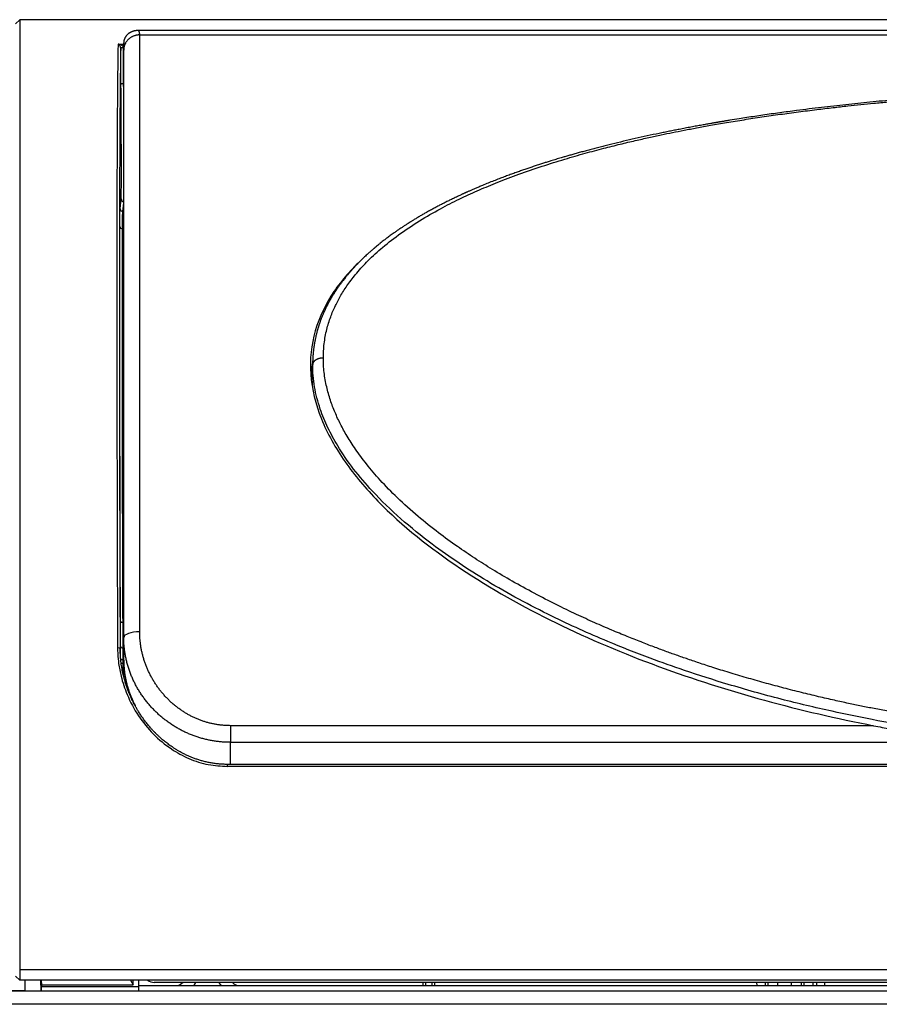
# Model space of a CAD drawing. Header units: millimetres. Extents: x 226 to 1023, y 71 to 732.
# Tile 53 of 110: x 414 to 430, y 592 to 611. Entities that reach past the tile are written whole.
import ezdxf

# ---------------------------------------------------------------- set-up
doc = ezdxf.new("R2010")
doc.units = ezdxf.units.MM
doc.layers.add('1', color=7, linetype='CONTINUOUS', true_color=0xffffff)
doc.layers.add('TOP', color=7, linetype='CONTINUOUS', true_color=0xffffff)
doc.styles.add('iso-1', font='isocp.shx')
doc.dimstyles.get("Standard").update_dxf_attribs({"dimtxt": 0.18, "dimasz": 0.18, "dimexe": 0.18, "dimexo": 0.0625, "dimgap": 0.09, "dimtad": 0, "dimtih": 1, "dimtoh": 1, "dimdec": 4, "dimzin": 0, "dimdsep": 46, "dimtxsty": 'Standard', "dimcen": 0.09, "dimadec": 0, "dimazin": 0, "dimtfac": 1, "dimtdec": 4, "dimtofl": 0, "dimtmove": 0, "dimatfit": 3, "dimfxl": 1, "dimtolj": 1, "dimtzin": 0, "dimarcsym": 0})

# ---------------------------------------------------------------- blocks, each defined once
blk = doc.blocks.new('DimnDraft3D5')
at = {"layer": 'TOP', "color": 2, "linetype": 'Continuous', "transparency": 16777216}
for p, q in [((241.659, 608.564), (241.659, 728.568)), ((474.11, 704.564), (474.11, 728.568)), ((241.659, 726.568), (474.11, 726.568))]:
    blk.add_line(p, q, dxfattribs=at)
for points in [[(241.659, 726.568), (245.159, 727.029), (245.159, 726.107), (241.659, 726.568)], [(474.11, 726.568), (470.61, 726.107), (470.61, 727.029), (474.11, 726.568)]]:
    blk.add_solid(points, dxfattribs=at)
at = {"layer": 'TOP', "color": 2, "linetype": 'Continuous', "transparency": 16777216, "insert": (354.321, 727.139), "char_height": 3.5, "attachment_point": 7, "line_spacing_factor": 0.963855, "style": 'iso-1'}
blk.add_mtext('\\W01.000;\\fisocp.shx,bigfont.shx;2325 ', dxfattribs=at)

msp = doc.modelspace()

# ---------------------------------------------------------------- linework, layer by layer
at = {"layer": '1', "color": 7, "linetype": 'Continuous'}
for p, q in [((414.089, 610.663), (414.009, 610.583)), ((457.829, 610.663), (414.089, 610.663)), ((414.089, 610.663), (414.089, 610.663)), ((414.089, 610.663), (414.089, 592.866)), ((455.616, 610.46), (416.302, 610.46)), ((415.983, 610.133), (415.982, 610.137)), ((415.983, 610.133), (415.984, 610.135)), ((419.582, 604.267), (419.582, 604.271)), ((416.039, 598.665), (416.039, 599.088)), ((416.039, 598.665), (416.039, 598.664)), ((453.935, 596.71), (417.983, 596.71)), ((414.089, 592.866), (414.089, 592.664)), ((414.009, 592.744), (414.089, 592.664)), ((457.829, 592.664), (414.089, 592.664)), ((414.194, 592.464), (414.189, 592.664)), ((414.493, 592.464), (414.488, 592.664)), ((414.494, 592.664), (414.496, 592.578)), ((416.166, 592.664), (416.219, 592.578)), ((416.219, 592.578), (416.219, 592.664)), ((416.319, 592.664), (416.319, 592.547)), ((455.307, 592.625), (416.611, 592.625)), ((421.649, 592.625), (421.648, 592.564)), ((421.813, 592.625), (421.812, 592.564)), ((427.903, 592.625), (427.904, 592.564)), ((428.068, 592.564), (428.069, 592.625)), ((428.303, 592.564), (428.302, 592.625)), ((428.555, 592.564), (428.556, 592.625)), ((428.789, 592.625), (428.79, 592.564)), ((428.955, 592.625), (428.954, 592.564)), ((429.034, 592.564), (429.034, 592.625)), ((429.184, 592.564), (429.184, 592.625)), ((399.969, 592.464), (471.949, 592.464)), ((409.002, 592.475), (414.193, 592.475)), ((414.496, 592.578), (416.219, 592.578)), ((414.496, 592.578), (414.496, 592.547)), ((414.496, 592.547), (416.319, 592.547)), ((414.497, 592.464), (414.496, 592.547)), ((416.319, 592.547), (416.319, 592.464)), ((416.32, 592.564), (455.598, 592.564))]:
    msp.add_line(p, q, dxfattribs=at)
at = {"layer": '1', "color": 252, "linetype": 'Continuous'}
for p, q in [((457.829, 610.663), (414.089, 610.663)), ((416.339, 610.378), (455.579, 610.378)), ((415.933, 610.204), (416.039, 610.204)), ((415.988, 609.451), (415.983, 610.133)), ((416.039, 610.144), (416.033, 610.144)), ((416.038, 609.462), (416.033, 610.144)), ((416.038, 609.462), (416.039, 609.462)), ((415.979, 609.294), (415.977, 609.294)), ((415.971, 607.119), (415.991, 607.305)), ((416.021, 607.07), (416.039, 607.235)), ((416.021, 607.07), (416.039, 607.07)), ((416.017, 606.747), (416.039, 606.747)), ((419.572, 603.89), (419.581, 604.202)), ((416.039, 599.371), (416.026, 599.371)), ((415.975, 598.824), (415.974, 598.874)), ((415.977, 598.769), (415.977, 598.927)), ((416.027, 598.892), (416.039, 598.892)), ((416.027, 598.668), (416.027, 598.892)), ((416.039, 598.668), (416.027, 598.668)), ((416.033, 598.48), (416.049, 598.48)), ((418.039, 597.435), (418.039, 597.123)), ((430.096, 597.435), (418.039, 597.435)), ((418.039, 596.71), (418.039, 597.123)), ((418.039, 597.123), (431.039, 597.123)), ((453.935, 596.671), (417.983, 596.671)), ((414.089, 592.866), (457.829, 592.866)), ((421.699, 592.625), (421.698, 592.564)), ((421.863, 592.625), (421.862, 592.564)), ((428.118, 592.564), (428.119, 592.625)), ((428.739, 592.625), (428.74, 592.564)), ((471.949, 592.214), (399.969, 592.214))]:
    msp.add_line(p, q, dxfattribs=at)
at = {"layer": '1', "color": 7, "linetype": 'Continuous'}
for radius, start, end in [(0.616, 300.0586, 309.8917), (0.796, 317.9438, 323.5723)]:
    msp.add_arc((416.753, 593.098), radius, start, end, dxfattribs=at)
at = {"layer": '1', "color": 7, "linetype": 'Continuous', "extrusion": (0, 0, -1)}
for radius, start, end in [(0.796, 317.9438, 323.5723), (0.616, 300.0586, 309.8917)]:
    msp.add_arc((-418.465, 593.098), radius, start, end, dxfattribs=at)
at = {"layer": '1', "color": 7, "linetype": 'Continuous'}
for centre, major_axis, ratio, start_param, end_param in [((415.978, 609.294), (-0.001, 0.15), 0.006171, 4.712351, 7.853944), ((416.038, 609.451), (0.05, 0.0004), 0.227403, 1.569065, 3.135256), ((415.978, 609.294), (-0.001, 0.15), 0.006171, 1.570758, 4.712351), ((416.041, 607.305), (0.0497, -0.0055), 0.998613, 3.259042, 4.77715), ((416.017, 606.787), (0.05, -0.0001), 0.814014, 3.152197, 4.714405), ((415.925, 598.875), (-0.05, -0.0002), 0.345959, 3.148177, 4.711041), ((416.027, 598.928), (0.05, 0), 0.707107, 3.150335, 4.712389), ((416.027, 598.704), (0.05, 0), 0.707107, 3.605658, 4.712389), ((416.611, 592.73), (0.15, 0), 0.70217, 3.817371, 4.712389)]:
    msp.add_ellipse(centre, major_axis=major_axis, ratio=ratio, start_param=start_param, end_param=end_param, dxfattribs=at)
at = {"layer": '1', "color": 252, "linetype": 'Continuous'}
msp.add_ellipse((416.339, 599.088), major_axis=(0.3, 0), ratio=0.351057, start_param=1.570796, end_param=3.141593, dxfattribs=at)
at = {"layer": '1', "color": 7, "linetype": 'Continuous'}
for points, knots in [([(416.302, 610.46), (416.301, 610.46), (416.295, 610.46), (416.286, 610.46), (416.275, 610.459), (416.265, 610.458), (416.256, 610.456), (416.246, 610.455), (416.237, 610.453), (416.223, 610.45), (416.208, 610.445), (416.191, 610.438), (416.177, 610.432), (416.165, 610.426), (416.153, 610.419), (416.142, 610.412), (416.132, 610.405), (416.123, 610.397), (416.114, 610.39), (416.106, 610.383), (416.098, 610.375), (416.091, 610.366), (416.084, 610.357), (416.077, 610.349), (416.072, 610.34), (416.068, 610.333), (416.064, 610.327), (416.061, 610.322), (416.058, 610.316), (416.056, 610.31), (416.054, 610.305), (416.051, 610.299), (416.05, 610.294), (416.048, 610.291), (416.048, 610.288), (416.046, 610.283), (416.045, 610.278), (416.043, 610.272), (416.042, 610.266), (416.041, 610.259), (416.04, 610.254), (416.04, 610.251), (416.04, 610.251), (416.04, 610.25), (416.04, 610.25), (416.04, 610.249), (416.04, 610.249), (416.04, 610.249), (416.04, 610.249), (416.04, 610.248), (416.04, 610.247), (416.04, 610.246), (416.039, 610.245), (416.039, 610.245), (416.039, 610.244), (416.039, 610.243), (416.039, 610.242), (416.039, 610.24), (416.039, 610.239), (416.039, 610.238), (416.039, 610.236), (416.039, 610.233), (416.039, 610.229), (416.039, 610.225), (416.039, 610.219), (416.039, 610.212), (416.039, 610.203), (416.039, 610.193), (416.039, 610.182), (416.039, 610.169), (416.039, 610.154), (416.039, 610.137), (416.039, 610.118), (416.039, 610.105), (416.039, 610.098)], [0, 0, 0, 0, 0.002367, 0.015837, 0.027075, 0.036638, 0.044599, 0.051869, 0.060008, 0.069116, 0.087277, 0.104121, 0.119273, 0.132907, 0.146169, 0.159313, 0.172219, 0.184302, 0.195491, 0.206782, 0.217921, 0.230657, 0.244175, 0.256095, 0.266815, 0.27926, 0.287779, 0.297089, 0.307189, 0.317981, 0.327744, 0.337635, 0.34501, 0.349974, 0.351637, 0.352878, 0.360916, 0.364366, 0.367615, 0.37932, 0.389043, 0.391427, 0.392705, 0.392947, 0.393151, 0.393335, 0.393523, 0.393737, 0.393995, 0.394669, 0.396754, 0.399883, 0.404077, 0.409344, 0.416682, 0.425426, 0.435576, 0.447129, 0.460083, 0.474571, 0.491555, 0.514751, 0.541573, 0.572003, 0.606023, 0.643615, 0.684761, 0.722845, 0.763521, 0.806785, 0.852635, 0.901078, 0.952124, 1, 1, 1, 1]), ([(416.339, 610.378), (416.339, 610.382), (416.339, 610.388), (416.339, 610.397), (416.338, 610.405), (416.337, 610.413), (416.336, 610.421), (416.334, 610.427), (416.332, 610.433), (416.33, 610.439), (416.328, 610.443), (416.325, 610.448), (416.322, 610.451), (416.319, 610.454), (416.316, 610.457), (416.312, 610.458), (416.308, 610.459), (416.306, 610.46), (416.305, 610.46)], [0, 0, 0, 0, 0.063279, 0.126558, 0.189837, 0.253116, 0.316395, 0.379674, 0.442953, 0.506231, 0.56951, 0.632789, 0.696068, 0.759347, 0.822626, 0.885905, 0.949184, 1, 1, 1, 1]), ([(415.995, 607.772), (415.995, 607.799), (415.995, 607.879), (415.995, 608.024), (415.995, 608.213), (415.994, 608.414), (415.993, 608.628), (415.992, 608.851), (415.991, 609.071), (415.989, 609.277), (415.988, 609.395), (415.988, 609.451)], [0, 0, 0, 0, 0.062343, 0.17955, 0.296757, 0.413964, 0.531171, 0.648379, 0.765586, 0.882793, 1, 1, 1, 1]), ([(435.959, 609.394), (435.912, 609.394), (435.818, 609.393), (435.68, 609.393), (435.546, 609.392), (435.415, 609.391), (435.289, 609.39), (435.167, 609.389), (435.048, 609.387), (434.932, 609.386), (434.818, 609.384), (434.706, 609.382), (434.599, 609.38), (434.496, 609.378), (434.397, 609.375), (434.303, 609.373), (434.213, 609.371), (434.127, 609.369), (434.046, 609.366), (433.969, 609.364), (433.896, 609.362), (433.823, 609.36), (433.75, 609.357), (433.674, 609.355), (433.597, 609.352), (433.487, 609.348), (433.342, 609.342), (433.161, 609.335), (432.977, 609.327), (432.813, 609.319), (432.671, 609.312), (432.551, 609.306), (432.433, 609.3), (432.317, 609.293), (432.202, 609.287), (432.089, 609.28), (431.978, 609.273), (431.87, 609.266), (431.767, 609.26), (431.667, 609.253), (431.571, 609.246), (431.477, 609.24), (431.381, 609.233), (431.282, 609.226), (431.18, 609.218), (431.073, 609.21), (430.963, 609.201), (430.849, 609.192), (430.732, 609.182), (430.614, 609.172), (430.456, 609.158), (430.26, 609.14), (430.029, 609.118), (429.801, 609.095), (429.575, 609.071), (429.347, 609.045), (429.118, 609.019), (428.886, 608.991), (428.678, 608.965), (428.495, 608.94), (428.336, 608.919), (428.178, 608.897), (428.022, 608.874), (427.87, 608.852), (427.721, 608.829), (427.565, 608.805), (427.447, 608.786), (427.367, 608.773), (427.335, 608.768), (427.306, 608.763), (427.281, 608.759), (427.259, 608.755), (427.241, 608.752), (427.225, 608.749), (427.211, 608.747), (427.199, 608.745), (427.19, 608.743), (427.183, 608.742), (427.174, 608.74), (427.163, 608.739), (427.148, 608.736), (427.131, 608.733), (427.112, 608.73), (427.09, 608.726), (427.067, 608.722), (427.038, 608.717), (427.002, 608.711), (426.962, 608.704), (426.92, 608.696), (426.858, 608.685), (426.775, 608.67), (426.671, 608.651), (426.563, 608.63), (426.459, 608.61), (426.361, 608.591), (426.267, 608.572), (426.172, 608.553), (426.033, 608.524), (425.851, 608.486), (425.628, 608.436), (425.407, 608.385), (425.228, 608.342), (425.09, 608.308), (424.993, 608.283), (424.897, 608.259), (424.802, 608.234), (424.711, 608.209), (424.623, 608.185), (424.539, 608.162), (424.459, 608.139), (424.384, 608.118), (424.312, 608.097), (424.248, 608.078), (424.191, 608.061), (424.142, 608.046), (424.095, 608.032), (424.04, 608.015), (423.977, 607.996), (423.905, 607.973), (423.83, 607.948), (423.751, 607.923), (423.673, 607.897), (423.594, 607.87), (423.515, 607.843), (423.434, 607.814), (423.349, 607.784), (423.261, 607.752), (423.169, 607.718), (423.074, 607.682), (422.974, 607.643), (422.871, 607.602), (422.789, 607.568), (422.73, 607.543), (422.694, 607.529), (422.66, 607.514), (422.629, 607.501), (422.6, 607.488), (422.573, 607.477), (422.547, 607.465), (422.522, 607.454), (422.498, 607.443), (422.477, 607.434), (422.462, 607.427), (422.451, 607.422), (422.444, 607.419), (422.438, 607.416), (422.431, 607.413), (422.423, 607.41), (422.412, 607.405), (422.398, 607.398), (422.382, 607.391), (422.363, 607.382), (422.319, 607.362), (422.259, 607.333), (422.183, 607.297), (422.114, 607.263), (422.046, 607.229), (421.978, 607.194), (421.91, 607.158), (421.841, 607.122), (421.771, 607.083), (421.714, 607.052), (421.671, 607.027), (421.642, 607.011), (421.613, 606.994), (421.584, 606.977), (421.555, 606.96), (421.527, 606.943), (421.499, 606.926), (421.473, 606.91), (421.45, 606.896), (421.431, 606.884), (421.416, 606.875), (421.405, 606.868), (421.398, 606.863), (421.392, 606.859), (421.387, 606.856), (421.381, 606.853), (421.374, 606.848), (421.363, 606.841), (421.348, 606.831), (421.33, 606.82), (421.308, 606.806), (421.283, 606.789), (421.257, 606.772), (421.23, 606.754), (421.205, 606.737), (421.18, 606.72), (421.155, 606.703), (421.132, 606.687), (421.104, 606.667), (421.072, 606.644), (421.037, 606.618), (421.004, 606.594), (420.974, 606.572), (420.947, 606.552), (420.918, 606.529), (420.886, 606.504), (420.847, 606.474), (420.816, 606.448), (420.793, 606.43), (420.781, 606.419), (420.77, 606.41), (420.761, 606.403), (420.755, 606.398), (420.75, 606.394), (420.745, 606.389), (420.737, 606.383), (420.726, 606.373), (420.712, 606.361), (420.695, 606.346), (420.675, 606.329), (420.652, 606.309), (420.627, 606.287), (420.6, 606.262), (420.57, 606.235), (420.54, 606.206), (420.508, 606.175), (420.471, 606.139), (420.43, 606.097), (420.395, 606.061), (420.372, 606.036), (420.359, 606.022), (420.346, 606.009), (420.334, 605.995), (420.322, 605.982), (420.312, 605.971), (420.304, 605.961), (420.298, 605.954), (420.293, 605.949), (420.288, 605.943), (420.283, 605.938), (420.278, 605.931), (420.27, 605.923), (420.261, 605.912), (420.25, 605.899), (420.237, 605.884), (420.218, 605.861), (420.193, 605.83), (420.164, 605.793), (420.139, 605.761), (420.119, 605.734), (420.102, 605.711), (420.086, 605.69), (420.071, 605.669), (420.057, 605.649), (420.045, 605.631), (420.034, 605.615), (420.025, 605.601), (420.018, 605.591), (420.014, 605.584), (420.01, 605.578), (420.005, 605.571), (419.999, 605.562), (419.991, 605.549), (419.981, 605.534), (419.97, 605.516), (419.959, 605.498), (419.948, 605.48), (419.937, 605.462), (419.927, 605.445), (419.918, 605.429), (419.907, 605.41), (419.895, 605.388), (419.88, 605.361), (419.865, 605.333), (419.85, 605.304), (419.837, 605.278), (419.827, 605.258), (419.821, 605.244), (419.815, 605.232), (419.811, 605.224), (419.808, 605.217), (419.805, 605.211), (419.801, 605.202), (419.796, 605.19), (419.788, 605.173), (419.78, 605.153), (419.77, 605.131), (419.759, 605.105), (419.748, 605.077), (419.736, 605.046), (419.725, 605.017), (419.717, 604.992), (419.71, 604.972), (419.702, 604.951), (419.696, 604.931), (419.69, 604.913), (419.685, 604.897), (419.681, 604.882), (419.676, 604.865), (419.67, 604.847), (419.665, 604.827), (419.659, 604.807), (419.654, 604.785), (419.646, 604.755), (419.638, 604.718), (419.63, 604.683), (419.625, 604.655), (419.621, 604.635), (419.617, 604.617), (419.614, 604.599), (419.612, 604.583), (419.609, 604.568), (419.608, 604.557), (419.606, 604.548), (419.605, 604.537), (419.603, 604.523), (419.6, 604.507), (419.598, 604.486), (419.595, 604.464), (419.592, 604.436), (419.589, 604.405), (419.587, 604.374), (419.585, 604.347), (419.584, 604.325), (419.583, 604.304), (419.582, 604.286), (419.582, 604.275), (419.582, 604.271)], [0, 0, 0, 0, 0.007253, 0.014306, 0.021159, 0.027813, 0.034266, 0.04052, 0.046574, 0.052428, 0.058346, 0.064045, 0.069525, 0.074785, 0.079826, 0.084648, 0.08925, 0.093633, 0.097797, 0.101741, 0.105466, 0.108972, 0.112861, 0.11674, 0.120652, 0.124597, 0.133689, 0.142954, 0.152392, 0.162004, 0.168134, 0.174331, 0.18045, 0.186395, 0.192167, 0.198099, 0.203836, 0.209377, 0.214724, 0.219876, 0.224835, 0.229559, 0.234477, 0.239591, 0.244899, 0.250401, 0.256099, 0.261991, 0.268078, 0.274247, 0.280421, 0.292567, 0.304736, 0.31649, 0.328269, 0.340153, 0.352177, 0.364339, 0.376641, 0.385005, 0.393432, 0.401832, 0.410074, 0.418158, 0.426082, 0.433849, 0.443179, 0.444983, 0.446697, 0.448254, 0.449654, 0.450771, 0.451762, 0.452629, 0.45337, 0.453985, 0.454475, 0.45484, 0.455201, 0.455856, 0.456657, 0.457574, 0.458606, 0.459755, 0.461019, 0.4624, 0.464487, 0.466707, 0.468971, 0.471278, 0.476684, 0.482317, 0.488176, 0.49426, 0.499199, 0.504278, 0.509497, 0.514778, 0.527114, 0.539394, 0.551618, 0.563788, 0.569234, 0.57467, 0.580095, 0.585466, 0.590649, 0.595633, 0.600419, 0.604915, 0.609221, 0.613335, 0.617259, 0.620208, 0.623039, 0.625751, 0.628449, 0.63246, 0.636656, 0.641037, 0.645604, 0.650356, 0.654837, 0.659471, 0.664291, 0.669327, 0.674582, 0.680053, 0.685742, 0.69181, 0.698107, 0.704634, 0.706884, 0.709104, 0.711187, 0.713132, 0.714937, 0.716604, 0.718133, 0.719844, 0.721339, 0.722619, 0.723682, 0.72424, 0.724696, 0.725041, 0.725386, 0.725904, 0.726596, 0.727463, 0.728504, 0.729719, 0.731106, 0.736732, 0.741241, 0.745698, 0.750102, 0.754478, 0.758992, 0.763494, 0.768155, 0.772972, 0.774908, 0.776868, 0.778853, 0.780862, 0.782863, 0.784723, 0.786751, 0.788556, 0.790138, 0.791496, 0.79263, 0.793252, 0.793778, 0.794208, 0.794543, 0.794861, 0.795325, 0.796134, 0.797187, 0.798484, 0.800025, 0.801811, 0.803842, 0.805609, 0.807491, 0.809331, 0.811111, 0.812832, 0.814493, 0.81731, 0.819937, 0.822373, 0.824617, 0.826671, 0.828537, 0.831251, 0.834223, 0.837452, 0.838591, 0.83962, 0.840478, 0.841166, 0.841684, 0.842032, 0.842276, 0.842947, 0.843853, 0.844994, 0.84637, 0.847981, 0.849828, 0.851911, 0.854222, 0.856684, 0.859277, 0.862001, 0.864857, 0.868829, 0.87303, 0.874168, 0.875323, 0.876492, 0.877678, 0.878815, 0.879785, 0.880509, 0.881097, 0.881548, 0.881939, 0.882401, 0.882936, 0.883545, 0.884502, 0.885598, 0.886832, 0.888175, 0.891298, 0.894274, 0.897103, 0.898947, 0.900722, 0.902428, 0.904064, 0.905566, 0.907016, 0.908258, 0.909291, 0.910116, 0.910528, 0.910908, 0.911447, 0.912163, 0.913056, 0.914261, 0.915654, 0.917038, 0.918378, 0.919675, 0.92093, 0.922141, 0.923309, 0.925126, 0.927034, 0.929053, 0.931183, 0.93342, 0.93458, 0.935563, 0.936368, 0.936996, 0.937446, 0.937814, 0.938248, 0.939205, 0.940385, 0.941786, 0.943409, 0.945144, 0.947089, 0.949246, 0.951614, 0.952938, 0.954321, 0.955761, 0.957188, 0.958379, 0.959318, 0.960394, 0.961506, 0.962706, 0.963995, 0.965373, 0.966837, 0.968385, 0.971145, 0.974137, 0.975376, 0.976651, 0.977903, 0.979011, 0.980137, 0.981052, 0.981756, 0.982295, 0.982966, 0.983824, 0.984946, 0.986281, 0.987809, 0.989341, 0.991662, 0.993878, 0.995397, 0.99686, 0.998186, 0.999331, 1, 1, 1, 1]), ([(420.507, 606.175), (420.307, 605.988), (420.127, 605.785), (419.827, 605.341), (419.705, 605.094), (419.554, 604.573), (419.525, 604.302), (419.565, 603.739), (419.634, 603.461), (419.856, 602.908), (420.008, 602.638), (420.367, 602.125), (420.576, 601.878), (421.263, 601.173), (421.788, 600.759), (422.917, 600.003), (423.522, 599.664), (424.766, 599.057), (425.411, 598.786), (427.371, 598.066), (428.718, 597.703), (430.096, 597.435)], [0, 0, 0, 0, 0.059973, 0.059973, 0.122642, 0.122642, 0.18531, 0.18531, 0.247979, 0.247979, 0.310647, 0.310647, 0.373316, 0.373316, 0.498653, 0.498653, 0.623989, 0.623989, 0.749326, 0.749326, 1, 1, 1, 1]), ([(415.976, 599.391), (415.975, 599.758), (415.972, 600.481), (415.969, 601.533), (415.967, 602.544), (415.966, 603.509), (415.965, 604.422), (415.965, 605.036), (415.965, 605.352), (415.965, 605.394)], [0, 0, 0, 0, 0.162466, 0.324932, 0.487399, 0.649865, 0.812331, 0.974797, 1, 1, 1, 1]), ([(415.959, 605.25), (415.959, 605.124), (415.96, 604.711), (415.96, 603.983), (415.962, 603.043), (415.964, 602.059), (415.966, 601.033), (415.97, 599.972), (415.972, 599.244), (415.974, 598.874)], [0, 0, 0, 0, 0.069835, 0.224863, 0.37989, 0.534918, 0.689945, 0.844973, 1, 1, 1, 1]), ([(415.977, 598.964), (415.977, 598.986), (415.977, 599.043), (415.977, 599.143), (415.976, 599.263), (415.976, 599.347), (415.976, 599.391)], [0, 0, 0, 0, 0.175598, 0.450399, 0.725199, 1, 1, 1, 1]), ([(417.983, 596.71), (417.955, 596.71), (417.898, 596.712), (417.816, 596.718), (417.735, 596.727), (417.658, 596.74), (417.584, 596.755), (417.513, 596.773), (417.445, 596.794), (417.381, 596.815), (417.319, 596.839), (417.259, 596.864), (417.199, 596.891), (417.141, 596.92), (417.087, 596.95), (417.037, 596.979), (416.99, 597.009), (416.947, 597.037), (416.907, 597.065), (416.87, 597.092), (416.835, 597.118), (416.802, 597.145), (416.77, 597.171), (416.742, 597.195), (416.718, 597.217), (416.696, 597.237), (416.677, 597.255), (416.661, 597.27), (416.649, 597.282), (416.639, 597.292), (416.632, 597.299), (416.624, 597.307), (416.615, 597.316), (416.604, 597.328), (416.589, 597.343), (416.572, 597.362), (416.551, 597.385), (416.528, 597.412), (416.503, 597.441), (416.477, 597.473), (416.45, 597.506), (416.425, 597.54), (416.401, 597.572), (416.379, 597.603), (416.358, 597.635), (416.338, 597.666), (416.318, 597.697), (416.301, 597.726), (416.284, 597.753), (416.268, 597.781), (416.251, 597.812), (416.234, 597.845), (416.217, 597.878), (416.201, 597.91), (416.186, 597.942), (416.172, 597.972), (416.16, 598), (416.149, 598.024), (416.141, 598.044), (416.135, 598.06), (416.129, 598.074), (416.124, 598.087), (416.12, 598.097), (416.116, 598.108), (416.111, 598.121), (416.106, 598.136), (416.099, 598.155), (416.092, 598.177), (416.083, 598.202), (416.073, 598.233), (416.063, 598.268), (416.052, 598.307), (416.04, 598.35), (416.029, 598.397), (416.018, 598.448), (416.008, 598.502), (415.998, 598.557), (415.99, 598.615), (415.983, 598.676), (415.978, 598.74), (415.974, 598.807), (415.974, 598.853), (415.973, 598.877)], [0, 0, 0, 0, 0.025572, 0.050412, 0.074514, 0.097882, 0.120517, 0.142421, 0.163593, 0.184033, 0.20374, 0.222716, 0.243098, 0.262561, 0.281103, 0.298724, 0.315424, 0.330926, 0.345539, 0.35926, 0.372089, 0.385585, 0.397927, 0.409116, 0.41917, 0.428126, 0.435986, 0.442749, 0.448414, 0.451928, 0.45483, 0.457773, 0.461777, 0.466825, 0.472796, 0.481, 0.490467, 0.501196, 0.513188, 0.525756, 0.539177, 0.552123, 0.564427, 0.576088, 0.587107, 0.599267, 0.610534, 0.620907, 0.630434, 0.640305, 0.65104, 0.66264, 0.675105, 0.685505, 0.696439, 0.707191, 0.716572, 0.724805, 0.731555, 0.736823, 0.74131, 0.745753, 0.7489, 0.752196, 0.756389, 0.761565, 0.767724, 0.774867, 0.782993, 0.793262, 0.804765, 0.817501, 0.831471, 0.846674, 0.863111, 0.88078, 0.89806, 0.916376, 0.935729, 0.956119, 0.977544, 1, 1, 1, 1]), ([(416.039, 598.665), (416.039, 598.665), (416.039, 598.663), (416.039, 598.659), (416.039, 598.656), (416.039, 598.654), (416.039, 598.654)], [0, 0, 0, 0, 0.087236, 0.546672, 0.958798, 1, 1, 1, 1]), ([(416.058, 598.405), (416.058, 598.403), (416.062, 598.379), (416.069, 598.335), (416.083, 598.269), (416.098, 598.203), (416.117, 598.138), (416.136, 598.077), (416.157, 598.02), (416.178, 597.966), (416.197, 597.92), (416.21, 597.891), (416.216, 597.879)], [0, 0, 0, 0, 0.010893, 0.131762, 0.24766, 0.377873, 0.501184, 0.617595, 0.727106, 0.831521, 0.928784, 1, 1, 1, 1])]:
    msp.add_open_spline(points, degree=3, knots=knots, dxfattribs=at)
at = {"layer": '1', "color": 252, "linetype": 'Continuous'}
for points, weights in [([(416.339, 610.378), (416.163, 610.378), (416.039, 610.26), (416.039, 610.093)], [1.17156244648, 0.942810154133, 0.942812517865, 1.17156953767]), ([(419.781, 604.324), (419.665, 604.324), (419.583, 604.273), (419.581, 604.202)], [1.167371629, 0.944209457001, 0.944209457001, 1.167371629]), ([(415.976, 599.391), (415.976, 599.379), (415.997, 599.371), (416.026, 599.371)], [1.16962026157, 0.943459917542, 0.943459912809, 1.16962024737]), ([(415.991, 598.611), (416.001, 598.605), (416.014, 598.602), (416.027, 598.602)], [1.00010170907, 0.99726587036, 1.05373139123, 1.16949827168]), ([(416.013, 598.48), (416.019, 598.479), (416.026, 598.479), (416.033, 598.48)], [1.03785947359, 1.06723179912, 1.11369496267, 1.17724896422])]:
    msp.add_rational_spline(points, weights, degree=3, dxfattribs=at)
for points, knots in [([(416.339, 599.194), (416.339, 601.813), (416.339, 604.205), (416.339, 608.062), (416.344, 609.528), (416.339, 610.378)], [0, 0, 0, 0, 0.5, 0.5, 1, 1, 1, 1]), ([(415.933, 610.204), (415.932, 610.149), (415.93, 610.041), (415.927, 609.845), (415.925, 609.626), (415.922, 609.381), (415.92, 609.113), (415.918, 608.82), (415.916, 608.504), (415.914, 608.164), (415.913, 607.803), (415.912, 607.419), (415.911, 607.015), (415.91, 606.589), (415.91, 606.144), (415.909, 605.68), (415.909, 605.197), (415.91, 604.696), (415.91, 604.179), (415.911, 603.645), (415.912, 603.096), (415.913, 602.532), (415.914, 601.955), (415.916, 601.365), (415.917, 600.763), (415.919, 600.149), (415.921, 599.526), (415.923, 599.103), (415.924, 598.891)], [0, 0, 0, 0, 0.038851, 0.07767, 0.116458, 0.155216, 0.193942, 0.232637, 0.271301, 0.309933, 0.348535, 0.387105, 0.425645, 0.464153, 0.50263, 0.541076, 0.579491, 0.617875, 0.656227, 0.694549, 0.732839, 0.771098, 0.809326, 0.847523, 0.885689, 0.923824, 0.961928, 1, 1, 1, 1]), ([(415.982, 610.137), (415.982, 610.14), (415.981, 610.147), (415.976, 610.163), (415.966, 610.178), (415.955, 610.189), (415.945, 610.198), (415.938, 610.202), (415.933, 610.204)], [0, 0, 0, 0, 0.059189, 0.16797, 0.446327, 0.608764, 0.767684, 1, 1, 1, 1]), ([(416.033, 610.144), (416.032, 610.148), (416.031, 610.156), (416.022, 610.168), (416.01, 610.178), (415.995, 610.187), (415.977, 610.194), (415.957, 610.2), (415.942, 610.203), (415.933, 610.204)], [0, 0, 0, 0, 0.089942, 0.194978, 0.320251, 0.466134, 0.623749, 0.7779, 1, 1, 1, 1]), ([(415.983, 610.133), (415.981, 610.042), (415.978, 609.836), (415.973, 609.453), (415.969, 608.998), (415.966, 608.472), (415.963, 607.878), (415.961, 607.218), (415.96, 606.495), (415.96, 605.831), (415.959, 605.404), (415.959, 605.25)], [0, 0, 0, 0, 0.116965, 0.233931, 0.350896, 0.467862, 0.584827, 0.701793, 0.818758, 0.935724, 1, 1, 1, 1]), ([(415.984, 610.135), (415.985, 610.135), (415.987, 610.138), (415.997, 610.141), (416.013, 610.143), (416.026, 610.144), (416.033, 610.144)], [0, 0, 0, 0, 0.150359, 0.438966, 0.727009, 1, 1, 1, 1]), ([(416.039, 610.093), (416.039, 610.095), (416.039, 610.101), (416.039, 610.109), (416.039, 610.116), (416.039, 610.124), (416.039, 610.131), (416.039, 610.138), (416.039, 610.144), (416.039, 610.151), (416.039, 610.157), (416.039, 610.163), (416.039, 610.169), (416.039, 610.175), (416.039, 610.18), (416.039, 610.186), (416.039, 610.191), (416.039, 610.195), (416.039, 610.2), (416.039, 610.204), (416.039, 610.208), (416.039, 610.212), (416.039, 610.215), (416.039, 610.219), (416.039, 610.222), (416.039, 610.224), (416.039, 610.227), (416.039, 610.229), (416.039, 610.23), (416.039, 610.232), (416.039, 610.233), (416.039, 610.233), (416.039, 610.233)], [0, 0, 0, 0, 0.033613, 0.067226, 0.100839, 0.134452, 0.168065, 0.201678, 0.235291, 0.268904, 0.302517, 0.33613, 0.369743, 0.403356, 0.436969, 0.470582, 0.504195, 0.537809, 0.571422, 0.605035, 0.638648, 0.672261, 0.705874, 0.739487, 0.7731, 0.806713, 0.840326, 0.873939, 0.907552, 0.941165, 0.974778, 1, 1, 1, 1]), ([(419.781, 604.324), (419.781, 604.414), (419.792, 604.595), (419.839, 604.853), (419.913, 605.09), (420.003, 605.304), (420.111, 605.506), (420.243, 605.71), (420.411, 605.928), (420.627, 606.162), (420.902, 606.413), (421.24, 606.674), (421.619, 606.922), (422.004, 607.14), (422.363, 607.32), (422.706, 607.476), (423.063, 607.624), (423.455, 607.773), (423.874, 607.917), (424.291, 608.047), (424.677, 608.159), (425.024, 608.251), (425.337, 608.33), (425.62, 608.397), (425.876, 608.455), (426.108, 608.505), (426.328, 608.55), (426.549, 608.594), (426.787, 608.639), (427.052, 608.687), (427.349, 608.738), (427.669, 608.791), (428.004, 608.842), (428.344, 608.891), (428.686, 608.937), (429.018, 608.979), (429.326, 609.016), (429.602, 609.047), (429.856, 609.074), (430.108, 609.099), (430.376, 609.125), (430.67, 609.152), (430.991, 609.179), (431.342, 609.206), (431.725, 609.233), (432.149, 609.26), (432.621, 609.287), (433.144, 609.312), (433.699, 609.333), (434.248, 609.35), (434.753, 609.361), (435.202, 609.367), (435.597, 609.371), (435.844, 609.371), (435.959, 609.371)], [0, 0, 0, 0, 0.017885, 0.036071, 0.052616, 0.067929, 0.082725, 0.09828, 0.116095, 0.136505, 0.159776, 0.186443, 0.215717, 0.242257, 0.265279, 0.286391, 0.307804, 0.331832, 0.357678, 0.382604, 0.404685, 0.424282, 0.441803, 0.457496, 0.471702, 0.484412, 0.496059, 0.50793, 0.520683, 0.534929, 0.55115, 0.568749, 0.586708, 0.604872, 0.623121, 0.641238, 0.657574, 0.671888, 0.684809, 0.697553, 0.71151, 0.726824, 0.743593, 0.761696, 0.781433, 0.803269, 0.827584, 0.854534, 0.884147, 0.913315, 0.939147, 0.961988, 0.982302, 1, 1, 1, 1]), ([(415.991, 607.305), (415.992, 607.309), (415.993, 607.326), (415.994, 607.381), (415.994, 607.462), (415.995, 607.568), (415.995, 607.676), (415.995, 607.748), (415.995, 607.772)], [0, 0, 0, 0, 0.182879, 0.365758, 0.548637, 0.731516, 0.914395, 1, 1, 1, 1]), ([(416.017, 606.747), (416.017, 606.781), (416.017, 606.852), (416.018, 606.942), (416.019, 607.014), (416.02, 607.054), (416.02, 607.067), (416.021, 607.07)], [0, 0, 0, 0, 0.177659, 0.397557, 0.618681, 0.838583, 1, 1, 1, 1]), ([(415.965, 605.394), (415.965, 605.623), (415.965, 606.109), (415.966, 606.556), (415.967, 606.787)], [0, 0, 0, 0, 0.457958, 1, 1, 1, 1]), ([(416.026, 599.371), (416.025, 599.724), (416.022, 600.438), (416.019, 601.482), (416.017, 602.5), (416.016, 603.472), (416.015, 604.39), (416.015, 605.251), (416.015, 606.04), (416.016, 606.521), (416.017, 606.747)], [0, 0, 0, 0, 0.12012, 0.246276, 0.372661, 0.499158, 0.625655, 0.75204, 0.878195, 1, 1, 1, 1]), ([(430.393, 597.7), (430.386, 597.702), (430.29, 597.719), (430.114, 597.753), (429.866, 597.802), (429.618, 597.854), (429.35, 597.913), (429.056, 597.98), (428.741, 598.056), (428.414, 598.139), (428.085, 598.228), (427.754, 598.321), (427.432, 598.416), (427.131, 598.51), (426.861, 598.598), (426.621, 598.679), (426.401, 598.755), (426.188, 598.832), (425.967, 598.914), (425.728, 599.006), (425.464, 599.111), (425.176, 599.23), (424.86, 599.367), (424.513, 599.525), (424.134, 599.708), (423.732, 599.915), (423.332, 600.135), (422.96, 600.354), (422.617, 600.571), (422.28, 600.799), (421.923, 601.059), (421.544, 601.361), (421.177, 601.691), (420.855, 602.02), (420.595, 602.325), (420.389, 602.602), (420.228, 602.852), (420.101, 603.082), (419.997, 603.305), (419.909, 603.538), (419.837, 603.789), (419.791, 604.054), (419.781, 604.235), (419.781, 604.324)], [0, 0, 0, 0, 0.001723, 0.021048, 0.038643, 0.05642, 0.075937, 0.097841, 0.12168, 0.146103, 0.170786, 0.195626, 0.220424, 0.243691, 0.264012, 0.282049, 0.298631, 0.314578, 0.331278, 0.349917, 0.370372, 0.392988, 0.418051, 0.445557, 0.476285, 0.510267, 0.545018, 0.576872, 0.605893, 0.635302, 0.667852, 0.705235, 0.745222, 0.781131, 0.812614, 0.840314, 0.86447, 0.885729, 0.906136, 0.927326, 0.950232, 0.975357, 1, 1, 1, 1]), ([(435.959, 596.994), (435.712, 596.996), (434.979, 597.001), (433.698, 597.062), (432.273, 597.197), (431.043, 597.371), (430.108, 597.537), (429.247, 597.715), (428.345, 597.93), (427.423, 598.187), (426.605, 598.448), (425.852, 598.716), (425.016, 599.044), (423.984, 599.51), (422.874, 600.108), (421.721, 600.875), (420.75, 601.718), (420.146, 602.489), (419.86, 603.017), (419.736, 603.319), (419.659, 603.576), (419.614, 603.785), (419.586, 603.994), (419.582, 604.133), (419.581, 604.202)], [0, 0, 0, 0, 0.03763, 0.111477, 0.194997, 0.255312, 0.300665, 0.339566, 0.389305, 0.441987, 0.485691, 0.520609, 0.564364, 0.623444, 0.695001, 0.75977, 0.840786, 0.900949, 0.923722, 0.946498, 0.959873, 0.973248, 0.986625, 1, 1, 1, 1]), ([(415.924, 598.891), (415.925, 598.853), (415.927, 598.755), (415.944, 598.578), (415.993, 598.323), (416.104, 597.989), (416.302, 597.617), (416.583, 597.27), (416.907, 597), (417.258, 596.809), (417.616, 596.693), (417.863, 596.678), (417.983, 596.671)], [0, 0, 0, 0, 0.036116, 0.090917, 0.164908, 0.27557, 0.412438, 0.543863, 0.673826, 0.783597, 0.894845, 1, 1, 1, 1]), ([(416.039, 598.664), (416.039, 598.625), (416.042, 598.544), (416.054, 598.421), (416.076, 598.296), (416.106, 598.172), (416.146, 598.05), (416.193, 597.93), (416.233, 597.847), (416.256, 597.803), (416.259, 597.798)], [0, 0, 0, 0, 0.130226, 0.272131, 0.414036, 0.55594, 0.697845, 0.83975, 0.981655, 1, 1, 1, 1])]:
    msp.add_open_spline(points, degree=3, knots=knots, dxfattribs=at)
at = {"layer": '1', "color": 7, "linetype": 'Continuous'}
for points, degree in [([(416.039, 599.088), (416.039, 599.15), (416.039, 599.274), (416.039, 599.458), (416.039, 599.642), (416.039, 599.825), (416.039, 600.007), (416.039, 600.188), (416.039, 600.368), (416.039, 600.547), (416.039, 600.726), (416.039, 600.903), (416.039, 601.08), (416.039, 601.255), (416.039, 601.43), (416.039, 601.603), (416.039, 601.776), (416.039, 601.947), (416.039, 602.117), (416.039, 602.286), (416.039, 602.454), (416.039, 602.621), (416.039, 602.787), (416.039, 602.952), (416.039, 603.115), (416.039, 603.277), (416.039, 603.438), (416.039, 603.597), (416.039, 603.756), (416.039, 603.913), (416.039, 604.068), (416.039, 604.223), (416.039, 604.376), (416.039, 604.527), (416.039, 604.677), (416.039, 604.826), (416.039, 604.974), (416.039, 605.12), (416.039, 605.264), (416.039, 605.407), (416.039, 605.549), (416.039, 605.689), (416.039, 605.827), (416.039, 605.964), (416.039, 606.099), (416.039, 606.233), (416.039, 606.365), (416.039, 606.496), (416.039, 606.625), (416.039, 606.752), (416.039, 606.878), (416.039, 607.002), (416.039, 607.124), (416.039, 607.245), (416.039, 607.364), (416.039, 607.481), (416.039, 607.596), (416.039, 607.71), (416.039, 607.822), (416.039, 607.932), (416.039, 608.041), (416.039, 608.147), (416.039, 608.252), (416.039, 608.355), (416.039, 608.456), (416.039, 608.555), (416.039, 608.653), (416.039, 608.748), (416.039, 608.842), (416.039, 608.933), (416.039, 609.023), (416.039, 609.111), (416.039, 609.197), (416.039, 609.281), (416.039, 609.363), (416.039, 609.443), (416.039, 609.521), (416.039, 609.597), (416.039, 609.672), (416.039, 609.74), (416.039, 609.8), (416.039, 609.851), (416.039, 609.896), (416.039, 609.936), (416.039, 609.97), (416.039, 610), (416.039, 610.027), (416.039, 610.051), (416.039, 610.073), (416.039, 610.086), (416.039, 610.093)], 3), ([(415.967, 606.787), (415.967, 606.826), (415.967, 606.898), (415.968, 606.988), (415.969, 607.056), (415.969, 607.101), (415.97, 607.116), (415.971, 607.119)], 3), ([(419.581, 604.273), (419.564, 604.174), (419.553, 604.073), (419.55, 603.971)], 3), ([(419.582, 604.267), (419.577, 604.111), (419.573, 603.955)], 2), ([(419.572, 603.89), (419.573, 603.911), (419.573, 603.933), (419.574, 603.955)], 3), ([(419.572, 603.89), (419.573, 603.854), (419.574, 603.819), (419.576, 603.783)], 3), ([(415.974, 598.874), (415.974, 598.868), (415.974, 598.862), (415.975, 598.856)], 3), ([(416.027, 598.602), (416.027, 598.614), (416.027, 598.637), (416.027, 598.658), (416.027, 598.668)], 3), ([(416.033, 598.48), (416.031, 598.502), (416.028, 598.544), (416.027, 598.583), (416.027, 598.602)], 3), ([(430.096, 597.435), (430.152, 597.425), (430.259, 597.403), (430.356, 597.383), (430.402, 597.374)], 3)]:
    msp.add_open_spline(points, degree=degree, dxfattribs=at)
at = {"layer": '1', "color": 252, "linetype": 'Continuous'}
for points in [[(416.039, 609.314), (416.039, 609.364), (416.038, 609.413), (416.038, 609.462)], [(415.971, 607.119), (415.971, 607.093), (415.995, 607.07), (416.021, 607.07)], [(419.581, 604.202), (419.581, 604.224), (419.581, 604.245), (419.582, 604.267)], [(416.027, 598.892), (416.027, 599.029), (416.027, 599.193), (416.026, 599.371)], [(418.039, 597.123), (418.027, 597.123), (418.002, 597.123), (417.965, 597.124), (417.927, 597.126), (417.89, 597.129), (417.853, 597.132), (417.816, 597.136), (417.779, 597.14), (417.742, 597.145), (417.705, 597.151), (417.668, 597.158), (417.632, 597.165), (417.595, 597.173), (417.559, 597.182), (417.522, 597.192), (417.486, 597.202), (417.45, 597.213), (417.414, 597.224), (417.379, 597.236), (417.343, 597.249), (417.308, 597.263), (417.273, 597.277), (417.238, 597.292), (417.203, 597.308), (417.169, 597.324), (417.135, 597.341), (417.101, 597.359), (417.067, 597.377), (417.034, 597.396), (417.001, 597.416), (416.968, 597.436), (416.936, 597.457), (416.904, 597.479), (416.873, 597.501), (416.842, 597.524), (416.811, 597.547), (416.78, 597.571), (416.751, 597.596), (416.721, 597.621), (416.692, 597.647), (416.663, 597.674), (416.635, 597.701), (416.608, 597.728), (416.581, 597.756), (416.554, 597.785), (416.528, 597.814), (416.503, 597.844), (416.478, 597.874), (416.453, 597.905), (416.43, 597.936), (416.407, 597.968), (416.384, 598), (416.362, 598.032), (416.341, 598.065), (416.32, 598.098), (416.3, 598.132), (416.281, 598.166), (416.262, 598.2), (416.245, 598.235), (416.227, 598.27), (416.211, 598.306), (416.195, 598.341), (416.18, 598.377), (416.166, 598.413), (416.152, 598.45), (416.139, 598.486), (416.127, 598.523), (416.116, 598.56), (416.105, 598.598), (416.096, 598.635), (416.086, 598.672), (416.078, 598.71), (416.071, 598.748), (416.064, 598.785), (416.058, 598.823), (416.053, 598.861), (416.049, 598.899), (416.045, 598.937), (416.042, 598.975), (416.04, 599.013), (416.039, 599.051), (416.039, 599.076), (416.039, 599.088)], [(418.039, 597.435), (418.029, 597.435), (418.007, 597.436), (417.976, 597.437), (417.944, 597.438), (417.913, 597.44), (417.881, 597.443), (417.849, 597.447), (417.818, 597.451), (417.787, 597.456), (417.755, 597.461), (417.724, 597.467), (417.693, 597.473), (417.662, 597.481), (417.631, 597.489), (417.6, 597.497), (417.569, 597.506), (417.538, 597.516), (417.508, 597.526), (417.478, 597.537), (417.447, 597.549), (417.417, 597.561), (417.388, 597.574), (417.358, 597.587), (417.329, 597.601), (417.299, 597.616), (417.27, 597.631), (417.242, 597.647), (417.213, 597.664), (417.185, 597.681), (417.157, 597.698), (417.129, 597.717), (417.102, 597.735), (417.074, 597.755), (417.048, 597.775), (417.021, 597.795), (416.995, 597.816), (416.969, 597.838), (416.944, 597.86), (416.919, 597.883), (416.894, 597.906), (416.87, 597.929), (416.846, 597.954), (416.822, 597.978), (416.799, 598.004), (416.777, 598.029), (416.755, 598.055), (416.733, 598.082), (416.712, 598.109), (416.691, 598.137), (416.671, 598.164), (416.651, 598.193), (416.632, 598.221), (416.614, 598.25), (416.596, 598.28), (416.578, 598.31), (416.561, 598.34), (416.545, 598.37), (416.529, 598.401), (416.514, 598.432), (416.499, 598.464), (416.485, 598.495), (416.472, 598.527), (416.459, 598.559), (416.447, 598.591), (416.435, 598.624), (416.424, 598.657), (416.414, 598.69), (416.404, 598.723), (416.395, 598.756), (416.387, 598.789), (416.379, 598.823), (416.372, 598.856), (416.366, 598.89), (416.36, 598.924), (416.355, 598.957), (416.351, 598.991), (416.347, 599.025), (416.344, 599.059), (416.342, 599.093), (416.34, 599.126), (416.339, 599.16), (416.339, 599.183), (416.339, 599.194)], [(415.977, 598.927), (415.977, 598.939), (415.977, 598.951), (415.977, 598.964)], [(416.054, 598.298), (416.045, 598.358), (416.037, 598.419), (416.033, 598.48)]]:
    msp.add_open_spline(points, degree=3, dxfattribs=at)
msp.add_rational_spline([(417.983, 596.671), (417.983, 596.69), (417.983, 596.703), (417.983, 596.708), (417.983, 596.709), (417.983, 596.71), (417.983, 596.71)], [1.013255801, 0.970697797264, 1.03061475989, 1.19300668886, 1.14854968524, 1.11177282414, 1.08267610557], degree=3, knots=[0, 0, 0, 0, 0.785075, 0.785075, 0.785075, 1, 1, 1, 1], dxfattribs=at)

# ---------------------------------------------------------------- dimensions: what is measured, and where the dimension line sits
at = {"layer": 'TOP', "color": 2, "linetype": 'Continuous', "lineweight": -3}
dim = msp.add_linear_dim(base=(474.11, 726.568), p1=(241.659, 608.564), p2=(474.11, 704.564), text='\\C2;2325', dimstyle='Standard', override={"dimtxt": 3.5, "dimasz": 3.5, "dimexe": 2, "dimexo": 0, "dimgap": 1.75, "dimtad": 1, "dimtih": 0, "dimdec": 0, "dimzin": 8, "dimtxsty": 'iso-1', "dimsah": 1, "dimclrd": 2, "dimclre": 2, "dimclrt": 2, "dimtm": -0.003937, "dimtdec": 2, "dimtofl": 1, "dimtmove": 0}, dxfattribs=at)
dim.commit()
dim.dimension.update_dxf_attribs({"geometry": 'DimnDraft3D5', "text_midpoint": (357.884, 726.568), "dimtype": 160})

doc.saveas('drawing.dxf')
